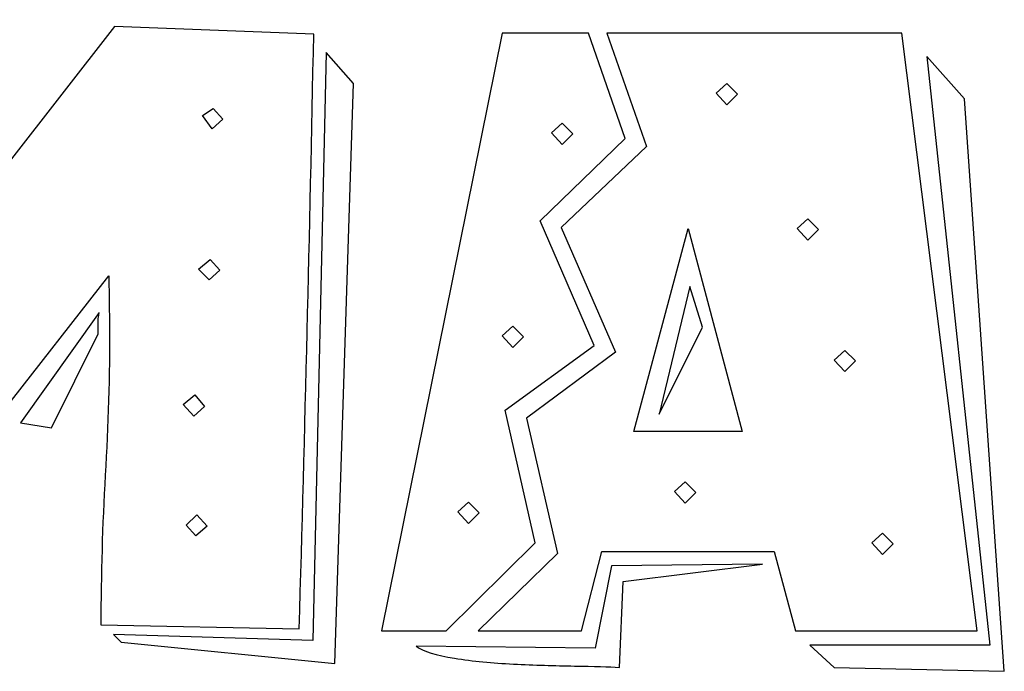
# Model space of a CAD drawing. Header units: millimetres. Extents: x -288 to -145, y -65 to 113.
# Tile 11 of 12: x -201 to -192, y 37 to 43. Entities that reach past the tile are written whole.
import ezdxf

# ---------------------------------------------------------------- set-up
doc = ezdxf.new("R2010")
doc.units = ezdxf.units.MM
doc.header["$MEASUREMENT"] = 0
doc.layers.add('Layer 1', color=7, linetype='Continuous')

msp = doc.modelspace()

# ---------------------------------------------------------------- linework, layer by layer
at = {"layer": 'Layer 1', "color": 250}
for points, knots in [([(-198.4051, 37.134), (-198.4051, 37.134), (-200.2483, 37.17), (-200.2483, 37.17), (-200.2483, 37.17), (-200.2483, 37.6375), (-200.2348, 38.1021), (-200.2078, 38.5636), (-200.2078, 38.5636), (-200.1808, 39.0252), (-200.1673, 39.4897), (-200.1673, 39.9572), (-200.1673, 39.9572), (-200.1673, 39.9572), (-200.1763, 40.4158), (-200.1763, 40.4158), (-200.1763, 40.4158), (-200.1763, 40.4158), (-201.1564, 39.157), (-201.1564, 39.157), (-201.1564, 39.157), (-201.1564, 39.157), (-202.0915, 40.4608), (-202.0915, 40.4608), (-202.0915, 40.4608), (-202.0974, 39.9153), (-202.1004, 39.3743), (-202.1004, 38.8378), (-202.1004, 38.8378), (-202.1004, 38.3014), (-202.1214, 37.7604), (-202.1634, 37.2149), (-202.1634, 37.2149), (-202.1634, 37.2149), (-203.4581, 37.2509), (-203.4581, 37.2509), (-203.4581, 37.2509), (-203.4581, 37.2509), (-202.7478, 38.177), (-202.7478, 38.177), (-202.7478, 38.177), (-202.7478, 38.177), (-203.2423, 39.2919), (-203.2423, 39.2919), (-203.2423, 39.2919), (-203.2423, 39.2919), (-202.541, 39.9842), (-202.541, 39.9842), (-202.541, 39.9842), (-202.541, 39.9842), (-203.2513, 40.9822), (-203.2513, 40.9822), (-203.2513, 40.9822), (-203.2513, 40.9822), (-202.595, 41.7914), (-202.595, 41.7914), (-202.595, 41.7914), (-202.595, 41.7914), (-203.1974, 42.7985), (-203.1974, 42.7985), (-203.1974, 42.7985), (-203.1974, 42.7985), (-202.0285, 42.7715), (-202.0285, 42.7715), (-202.0285, 42.7715), (-202.0285, 42.7715), (-201.1024, 41.4768), (-201.1024, 41.4768), (-201.1024, 41.4768), (-201.1024, 41.4768), (-200.1224, 42.7355), (-200.1224, 42.7355), (-200.1224, 42.7355), (-200.1224, 42.7355), (-198.2702, 42.6636), (-198.2702, 42.6636), (-198.2702, 42.6636), (-198.3062, 40.8174), (-198.3511, 38.9742), (-198.4051, 37.134)], [0, 0, 0, 0, 0.047619, 0.047619, 0.047619, 0.047619, 0.095238, 0.095238, 0.095238, 0.095238, 0.142857, 0.142857, 0.142857, 0.142857, 0.190476, 0.190476, 0.190476, 0.190476, 0.238095, 0.238095, 0.238095, 0.238095, 0.285714, 0.285714, 0.285714, 0.285714, 0.333333, 0.333333, 0.333333, 0.333333, 0.380952, 0.380952, 0.380952, 0.380952, 0.428571, 0.428571, 0.428571, 0.428571, 0.47619, 0.47619, 0.47619, 0.47619, 0.52381, 0.52381, 0.52381, 0.52381, 0.571429, 0.571429, 0.571429, 0.571429, 0.619048, 0.619048, 0.619048, 0.619048, 0.666667, 0.666667, 0.666667, 0.666667, 0.714286, 0.714286, 0.714286, 0.714286, 0.761905, 0.761905, 0.761905, 0.761905, 0.809524, 0.809524, 0.809524, 0.809524, 0.857143, 0.857143, 0.857143, 0.857143, 0.904762, 0.904762, 0.904762, 0.904762, 1, 1, 1, 1]), ([(-195.6627, 39.7684), (-195.6627, 39.7684), (-196.4899, 39.166), (-196.4899, 39.166), (-196.4899, 39.166), (-196.4899, 39.166), (-196.2112, 37.9342), (-196.2112, 37.9342), (-196.2112, 37.9342), (-196.2112, 37.9342), (-197.0384, 37.116), (-197.0384, 37.116), (-197.0384, 37.116), (-197.0384, 37.116), (-197.6408, 37.116), (-197.6408, 37.116), (-197.6408, 37.116), (-197.6408, 37.116), (-196.5169, 42.6726), (-196.5169, 42.6726), (-196.5169, 42.6726), (-196.5169, 42.6726), (-195.7167, 42.6726), (-195.7167, 42.6726), (-195.7167, 42.6726), (-195.7167, 42.6726), (-195.375, 41.6925), (-195.375, 41.6925), (-195.375, 41.6925), (-195.375, 41.6925), (-196.1662, 40.9283), (-196.1662, 40.9283), (-196.1662, 40.9283), (-196.1662, 40.9283), (-195.6627, 39.7684), (-195.6627, 39.7684)], [0, 0, 0, 0, 0.1, 0.1, 0.1, 0.1, 0.2, 0.2, 0.2, 0.2, 0.3, 0.3, 0.3, 0.3, 0.4, 0.4, 0.4, 0.4, 0.5, 0.5, 0.5, 0.5, 0.6, 0.6, 0.6, 0.6, 0.7, 0.7, 0.7, 0.7, 0.8, 0.8, 0.8, 0.8, 1, 1, 1, 1]), ([(-196.2921, 39.0941), (-196.2921, 39.0941), (-195.4649, 39.7055), (-195.4649, 39.7055), (-195.4649, 39.7055), (-195.4649, 39.7055), (-195.9684, 40.8654), (-195.9684, 40.8654), (-195.9684, 40.8654), (-195.9684, 40.8654), (-195.1772, 41.6206), (-195.1772, 41.6206), (-195.1772, 41.6206), (-195.1772, 41.6206), (-195.5458, 42.6726), (-195.5458, 42.6726), (-195.5458, 42.6726), (-195.5458, 42.6726), (-192.8035, 42.6726), (-192.8035, 42.6726), (-192.8035, 42.6726), (-192.8035, 42.6726), (-192.1022, 37.116), (-192.1022, 37.116), (-192.1022, 37.116), (-192.1022, 37.116), (-193.7925, 37.116), (-193.7925, 37.116), (-193.7925, 37.116), (-193.7925, 37.116), (-193.9903, 37.8533), (-193.9903, 37.8533), (-193.9903, 37.8533), (-193.9903, 37.8533), (-195.5908, 37.8533), (-195.5908, 37.8533), (-195.5908, 37.8533), (-195.5908, 37.8533), (-195.7796, 37.116), (-195.7796, 37.116), (-195.7796, 37.116), (-195.7796, 37.116), (-196.7417, 37.116), (-196.7417, 37.116), (-196.7417, 37.116), (-196.7417, 37.116), (-196.0044, 37.8353), (-196.0044, 37.8353), (-196.0044, 37.8353), (-196.0044, 37.8353), (-196.2921, 39.0941), (-196.2921, 39.0941)], [0, 0, 0, 0, 0.071429, 0.071429, 0.071429, 0.071429, 0.142857, 0.142857, 0.142857, 0.142857, 0.214286, 0.214286, 0.214286, 0.214286, 0.285714, 0.285714, 0.285714, 0.285714, 0.357143, 0.357143, 0.357143, 0.357143, 0.428571, 0.428571, 0.428571, 0.428571, 0.5, 0.5, 0.5, 0.5, 0.571429, 0.571429, 0.571429, 0.571429, 0.642857, 0.642857, 0.642857, 0.642857, 0.714286, 0.714286, 0.714286, 0.714286, 0.785714, 0.785714, 0.785714, 0.785714, 0.857143, 0.857143, 0.857143, 0.857143, 1, 1, 1, 1]), ([(-200.1314, 37.0801), (-200.1314, 37.0801), (-198.2792, 37.0261), (-198.2792, 37.0261), (-198.2792, 37.0261), (-198.2792, 37.0261), (-198.1533, 42.4928), (-198.1533, 42.4928), (-198.1533, 42.4928), (-198.1533, 42.4928), (-197.9016, 42.205), (-197.9016, 42.205), (-197.9016, 42.205), (-197.9016, 42.205), (-198.0724, 36.8103), (-198.0724, 36.8103), (-198.0724, 36.8103), (-198.0724, 36.8103), (-200.0594, 37.0081), (-200.0594, 37.0081), (-200.0594, 37.0081), (-200.0594, 37.0081), (-200.1314, 37.0801), (-200.1314, 37.0801)], [0, 0, 0, 0, 0.142857, 0.142857, 0.142857, 0.142857, 0.285714, 0.285714, 0.285714, 0.285714, 0.428571, 0.428571, 0.428571, 0.428571, 0.571429, 0.571429, 0.571429, 0.571429, 0.714286, 0.714286, 0.714286, 0.714286, 1, 1, 1, 1]), ([(-193.6577, 36.9812), (-193.6577, 36.9812), (-191.9853, 36.9812), (-191.9853, 36.9812), (-191.9853, 36.9812), (-191.9853, 36.9812), (-192.5697, 42.4568), (-192.5697, 42.4568), (-192.5697, 42.4568), (-192.5697, 42.4568), (-192.2191, 42.0612), (-192.2191, 42.0612), (-192.2191, 42.0612), (-192.2191, 42.0612), (-191.8504, 36.7384), (-191.8504, 36.7384), (-191.8504, 36.7384), (-191.8504, 36.7384), (-193.4329, 36.7744), (-193.4329, 36.7744), (-193.4329, 36.7744), (-193.4329, 36.7744), (-193.6577, 36.9812), (-193.6577, 36.9812)], [0, 0, 0, 0, 0.142857, 0.142857, 0.142857, 0.142857, 0.285714, 0.285714, 0.285714, 0.285714, 0.428571, 0.428571, 0.428571, 0.428571, 0.571429, 0.571429, 0.571429, 0.571429, 0.714286, 0.714286, 0.714286, 0.714286, 1, 1, 1, 1]), ([(-194.332, 42.1061), (-194.332, 42.1061), (-194.4309, 42.205), (-194.4309, 42.205), (-194.4309, 42.205), (-194.4309, 42.205), (-194.5298, 42.1151), (-194.5298, 42.1151), (-194.5298, 42.1151), (-194.5298, 42.1151), (-194.4309, 42.0072), (-194.4309, 42.0072), (-194.4309, 42.0072), (-194.4309, 42.0072), (-194.332, 42.1061), (-194.332, 42.1061)], [0, 0, 0, 0, 0.2, 0.2, 0.2, 0.2, 0.4, 0.4, 0.4, 0.4, 0.6, 0.6, 0.6, 0.6, 1, 1, 1, 1]), ([(-199.1154, 41.8724), (-199.1154, 41.8724), (-199.2053, 41.9713), (-199.2053, 41.9713), (-199.2053, 41.9713), (-199.2053, 41.9713), (-199.3042, 41.9083), (-199.3042, 41.9083), (-199.3042, 41.9083), (-199.3042, 41.9083), (-199.2143, 41.7825), (-199.2143, 41.7825), (-199.2143, 41.7825), (-199.2143, 41.7825), (-199.1154, 41.8724), (-199.1154, 41.8724)], [0, 0, 0, 0, 0.2, 0.2, 0.2, 0.2, 0.4, 0.4, 0.4, 0.4, 0.6, 0.6, 0.6, 0.6, 1, 1, 1, 1]), ([(-195.8605, 41.7375), (-195.8605, 41.7375), (-195.9594, 41.8364), (-195.9594, 41.8364), (-195.9594, 41.8364), (-195.9594, 41.8364), (-196.0583, 41.7465), (-196.0583, 41.7465), (-196.0583, 41.7465), (-196.0583, 41.7465), (-195.9594, 41.6386), (-195.9594, 41.6386), (-195.9594, 41.6386), (-195.9594, 41.6386), (-195.8605, 41.7375), (-195.8605, 41.7375)], [0, 0, 0, 0, 0.2, 0.2, 0.2, 0.2, 0.4, 0.4, 0.4, 0.4, 0.6, 0.6, 0.6, 0.6, 1, 1, 1, 1]), ([(-193.5767, 40.8474), (-193.5767, 40.8474), (-193.6757, 40.9463), (-193.6757, 40.9463), (-193.6757, 40.9463), (-193.6757, 40.9463), (-193.7746, 40.8564), (-193.7746, 40.8564), (-193.7746, 40.8564), (-193.7746, 40.8564), (-193.6757, 40.7485), (-193.6757, 40.7485), (-193.6757, 40.7485), (-193.6757, 40.7485), (-193.5767, 40.8474), (-193.5767, 40.8474)], [0, 0, 0, 0, 0.2, 0.2, 0.2, 0.2, 0.4, 0.4, 0.4, 0.4, 0.6, 0.6, 0.6, 0.6, 1, 1, 1, 1]), ([(-194.7906, 40.8564), (-194.7906, 40.8564), (-195.2941, 38.9682), (-195.2941, 38.9682), (-195.2941, 38.9682), (-195.2941, 38.9682), (-194.2871, 38.9682), (-194.2871, 38.9682), (-194.2871, 38.9682), (-194.2871, 38.9682), (-194.7906, 40.8564), (-194.7906, 40.8564)], [0, 0, 0, 0, 0.25, 0.25, 0.25, 0.25, 0.5, 0.5, 0.5, 0.5, 1, 1, 1, 1]), ([(-199.1423, 40.4697), (-199.1423, 40.4697), (-199.2322, 40.5686), (-199.2322, 40.5686), (-199.2322, 40.5686), (-199.2322, 40.5686), (-199.3401, 40.4787), (-199.3401, 40.4787), (-199.3401, 40.4787), (-199.3401, 40.4787), (-199.2412, 40.3798), (-199.2412, 40.3798), (-199.2412, 40.3798), (-199.2412, 40.3798), (-199.1423, 40.4697), (-199.1423, 40.4697)], [0, 0, 0, 0, 0.2, 0.2, 0.2, 0.2, 0.4, 0.4, 0.4, 0.4, 0.6, 0.6, 0.6, 0.6, 1, 1, 1, 1]), ([(-195.0603, 39.1301), (-195.0603, 39.1301), (-194.7726, 40.3169), (-194.7726, 40.3169), (-194.7726, 40.3169), (-194.7726, 40.3169), (-194.6557, 39.9393), (-194.6557, 39.9393), (-194.6557, 39.9393), (-194.6557, 39.9393), (-195.0603, 39.1301), (-195.0603, 39.1301)], [0, 0, 0, 0, 0.25, 0.25, 0.25, 0.25, 0.5, 0.5, 0.5, 0.5, 1, 1, 1, 1]), ([(-200.9945, 39.0491), (-200.9945, 39.0491), (-200.2662, 40.0741), (-200.2662, 40.0741), (-200.2662, 40.0741), (-200.2662, 40.0681), (-200.2677, 40.0546), (-200.2707, 40.0337), (-200.2707, 40.0337), (-200.2737, 40.0127), (-200.2752, 39.9902), (-200.2752, 39.9662), (-200.2752, 39.9662), (-200.2752, 39.9662), (-200.2752, 39.8763), (-200.2752, 39.8763), (-200.2752, 39.8763), (-200.2752, 39.8763), (-200.7068, 39.0042), (-200.7068, 39.0042), (-200.7068, 39.0042), (-200.7068, 39.0042), (-200.9945, 39.0491), (-200.9945, 39.0491)], [0, 0, 0, 0, 0.142857, 0.142857, 0.142857, 0.142857, 0.285714, 0.285714, 0.285714, 0.285714, 0.428571, 0.428571, 0.428571, 0.428571, 0.571429, 0.571429, 0.571429, 0.571429, 0.714286, 0.714286, 0.714286, 0.714286, 1, 1, 1, 1]), ([(-196.3191, 39.8493), (-196.3191, 39.8493), (-196.418, 39.9483), (-196.418, 39.9483), (-196.418, 39.9483), (-196.418, 39.9483), (-196.5169, 39.8583), (-196.5169, 39.8583), (-196.5169, 39.8583), (-196.5169, 39.8583), (-196.418, 39.7504), (-196.418, 39.7504), (-196.418, 39.7504), (-196.418, 39.7504), (-196.3191, 39.8493), (-196.3191, 39.8493)], [0, 0, 0, 0, 0.2, 0.2, 0.2, 0.2, 0.4, 0.4, 0.4, 0.4, 0.6, 0.6, 0.6, 0.6, 1, 1, 1, 1]), ([(-193.2351, 39.6246), (-193.2351, 39.6246), (-193.334, 39.7235), (-193.334, 39.7235), (-193.334, 39.7235), (-193.334, 39.7235), (-193.4329, 39.6336), (-193.4329, 39.6336), (-193.4329, 39.6336), (-193.4329, 39.6336), (-193.334, 39.5257), (-193.334, 39.5257), (-193.334, 39.5257), (-193.334, 39.5257), (-193.2351, 39.6246), (-193.2351, 39.6246)], [0, 0, 0, 0, 0.2, 0.2, 0.2, 0.2, 0.4, 0.4, 0.4, 0.4, 0.6, 0.6, 0.6, 0.6, 1, 1, 1, 1]), ([(-199.3761, 39.3099), (-199.3761, 39.3099), (-199.484, 39.22), (-199.484, 39.22), (-199.484, 39.22), (-199.484, 39.22), (-199.3851, 39.1121), (-199.3851, 39.1121), (-199.3851, 39.1121), (-199.3851, 39.1121), (-199.2862, 39.202), (-199.2862, 39.202), (-199.2862, 39.202), (-199.2862, 39.202), (-199.3761, 39.3099), (-199.3761, 39.3099)], [0, 0, 0, 0, 0.2, 0.2, 0.2, 0.2, 0.4, 0.4, 0.4, 0.4, 0.6, 0.6, 0.6, 0.6, 1, 1, 1, 1]), ([(-194.7186, 38.4018), (-194.7186, 38.4018), (-194.8175, 38.5007), (-194.8175, 38.5007), (-194.8175, 38.5007), (-194.8175, 38.5007), (-194.9164, 38.4108), (-194.9164, 38.4108), (-194.9164, 38.4108), (-194.9164, 38.4108), (-194.8175, 38.3029), (-194.8175, 38.3029), (-194.8175, 38.3029), (-194.8175, 38.3029), (-194.7186, 38.4018), (-194.7186, 38.4018)], [0, 0, 0, 0, 0.2, 0.2, 0.2, 0.2, 0.4, 0.4, 0.4, 0.4, 0.6, 0.6, 0.6, 0.6, 1, 1, 1, 1]), ([(-196.7327, 38.213), (-196.7327, 38.213), (-196.8316, 38.3119), (-196.8316, 38.3119), (-196.8316, 38.3119), (-196.8316, 38.3119), (-196.9305, 38.2219), (-196.9305, 38.2219), (-196.9305, 38.2219), (-196.9305, 38.2219), (-196.8316, 38.114), (-196.8316, 38.114), (-196.8316, 38.114), (-196.8316, 38.114), (-196.7327, 38.213), (-196.7327, 38.213)], [0, 0, 0, 0, 0.2, 0.2, 0.2, 0.2, 0.4, 0.4, 0.4, 0.4, 0.6, 0.6, 0.6, 0.6, 1, 1, 1, 1]), ([(-199.2592, 38.0871), (-199.2592, 38.0871), (-199.3581, 38.195), (-199.3581, 38.195), (-199.3581, 38.195), (-199.3581, 38.195), (-199.457, 38.0961), (-199.457, 38.0961), (-199.457, 38.0961), (-199.457, 38.0961), (-199.3671, 37.9972), (-199.3671, 37.9972), (-199.3671, 37.9972), (-199.3671, 37.9972), (-199.2592, 38.0871), (-199.2592, 38.0871)], [0, 0, 0, 0, 0.2, 0.2, 0.2, 0.2, 0.4, 0.4, 0.4, 0.4, 0.6, 0.6, 0.6, 0.6, 1, 1, 1, 1]), ([(-192.8844, 37.9252), (-192.8844, 37.9252), (-192.9833, 38.0241), (-192.9833, 38.0241), (-192.9833, 38.0241), (-192.9833, 38.0241), (-193.0822, 37.9342), (-193.0822, 37.9342), (-193.0822, 37.9342), (-193.0822, 37.9342), (-192.9833, 37.8263), (-192.9833, 37.8263), (-192.9833, 37.8263), (-192.9833, 37.8263), (-192.8844, 37.9252), (-192.8844, 37.9252)], [0, 0, 0, 0, 0.2, 0.2, 0.2, 0.2, 0.4, 0.4, 0.4, 0.4, 0.6, 0.6, 0.6, 0.6, 1, 1, 1, 1]), ([(-195.5009, 37.7184), (-195.5009, 37.7184), (-194.0982, 37.7364), (-194.0982, 37.7364), (-194.0982, 37.7364), (-194.0982, 37.7364), (-195.393, 37.5746), (-195.393, 37.5746), (-195.393, 37.5746), (-195.393, 37.5746), (-195.4289, 36.7744), (-195.4289, 36.7744), (-195.4289, 36.7744), (-195.5248, 36.7804), (-195.6642, 36.7848), (-195.847, 36.7878), (-195.847, 36.7878), (-196.0298, 36.7908), (-196.2187, 36.7968), (-196.4135, 36.8058), (-196.4135, 36.8058), (-196.6083, 36.8148), (-196.7911, 36.8328), (-196.9619, 36.8598), (-196.9619, 36.8598), (-197.1328, 36.8867), (-197.2512, 36.9242), (-197.3171, 36.9722), (-197.3171, 36.9722), (-197.3171, 36.9722), (-195.6537, 36.9542), (-195.6537, 36.9542), (-195.6537, 36.9542), (-195.6537, 36.9542), (-195.5009, 37.7184), (-195.5009, 37.7184)], [0, 0, 0, 0, 0.1, 0.1, 0.1, 0.1, 0.2, 0.2, 0.2, 0.2, 0.3, 0.3, 0.3, 0.3, 0.4, 0.4, 0.4, 0.4, 0.5, 0.5, 0.5, 0.5, 0.6, 0.6, 0.6, 0.6, 0.7, 0.7, 0.7, 0.7, 0.8, 0.8, 0.8, 0.8, 1, 1, 1, 1])]:
    msp.add_open_spline(points, degree=3, knots=knots, dxfattribs=at)

doc.saveas('drawing.dxf')
